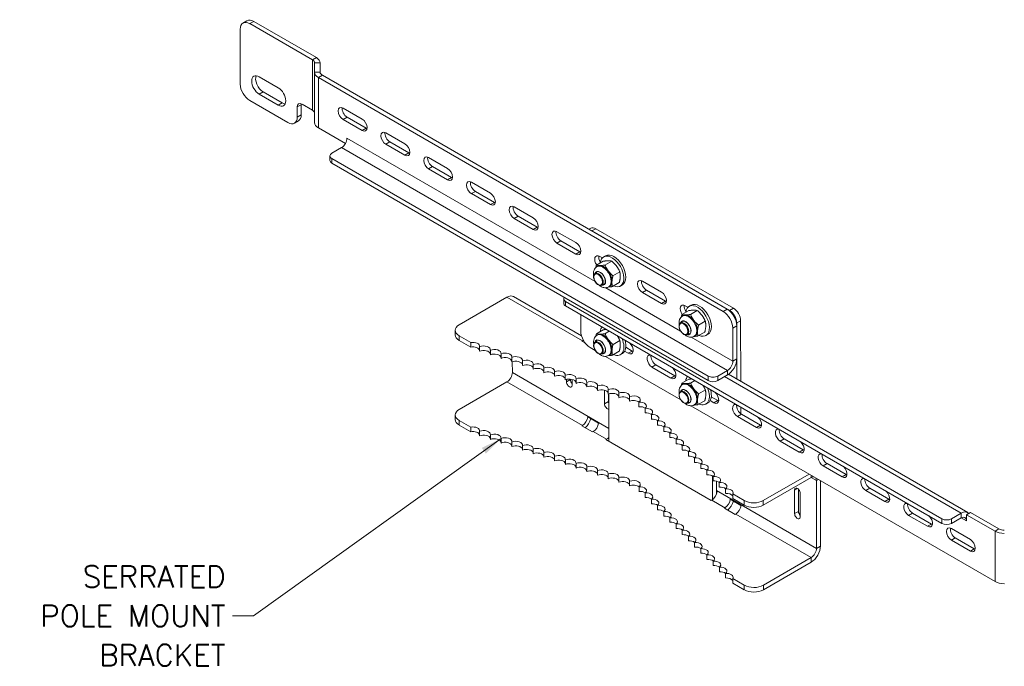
# Model space of a CAD drawing. Header units: inches. Extents: x 7.1 to 94.2, y 4.7 to 56.4.
# Tile 4 of 7: x 46.7 to 74.2, y 26.3 to 44.3. Entities that reach past the tile are written whole.
import ezdxf

# ---------------------------------------------------------------- set-up
doc = ezdxf.new("R2010")
doc.units = ezdxf.units.IN
doc.header["$LTSCALE"] = 6
doc.header["$MEASUREMENT"] = 0
for name, color, linetype, lineweight in [('Symbol (ANSI)', 7, 'Continuous', 5), ('Visible (ANSI)', 7, 'Continuous', 5), ('Visible Narrow (ANSI)', 7, 'Continuous', 5)]:
    doc.layers.add(name, color=color, linetype=linetype, lineweight=lineweight)
doc.styles.add('ROMANS', font='romans.shx')
doc.dimstyles.new('Default (ANSI)$7', dxfattribs={"dimscale": 6, "dimtxt": 0.1, "dimasz": 0.098425, "dimexe": 0.125, "dimexo": 0.0625, "dimgap": 0.031496, "dimtad": 0, "dimtih": 1, "dimtoh": 1, "dimdec": 3, "dimrnd": 1e-08, "dimzin": 0, "dimdsep": 46, "dimtxsty": 'ROMANS', "dimcen": 0.09, "dimdle": 0.393701, "dimclrd": 256, "dimclre": 256, "dimclrt": 256, "dimadec": 0, "dimazin": 0, "dimtfac": 1, "dimtofl": 0, "dimtmove": 0, "dimatfit": 3, "dimfxl": 1, "dimtolj": 1, "dimtzin": 0, "dimlwd": -1, "dimlwe": -1, "dimarcsym": 0})

msp = doc.modelspace()

# ---------------------------------------------------------------- linework, layer by layer
at = {"layer": 'Visible (ANSI)'}
for p, q in [((52.936, 44.256), (53.046, 44.32)), ((53.123, 44.238), (54.872, 43.228)), ((54.982, 43.291), (53.234, 44.301)), ((52.859, 42.554), (52.859, 44.085)), ((54.933, 42.884), (54.933, 43.142)), ((55.089, 42.884), (55.089, 43.142)), ((55.089, 43.142), (55.089, 42.878)), ((54.934, 41.481), (54.933, 42.884)), ((53.389, 42.759), (53.919, 42.452)), ((55.041, 42.734), (66.331, 36.212)), ((66.442, 36.275), (55.151, 42.798)), ((53.5, 42.336), (54.03, 42.03)), ((54.185, 41.482), (53.124, 42.095)), ((53.919, 41.966), (53.389, 42.272)), ((54.449, 41.916), (54.45, 41.635)), ((54.56, 41.699), (54.56, 41.979)), ((54.872, 41.824), (54.582, 41.992)), ((55.728, 41.884), (56.259, 41.578)), ((54.372, 41.463), (54.482, 41.527)), ((56.259, 41.259), (55.729, 41.565)), ((55.839, 41.629), (56.369, 41.323)), ((55.793, 40.897), (55.041, 41.331)), ((55.836, 41.034), (55.836, 41.044)), ((55.836, 41.044), (55.836, 41.044)), ((55.836, 41.044), (55.836, 41.044)), ((56.921, 41.195), (57.451, 40.888)), ((57.032, 40.94), (57.562, 40.634)), ((55.416, 40.629), (55.687, 40.785)), ((57.452, 40.57), (56.921, 40.876)), ((55.361, 40.552), (55.361, 40.425)), ((55.416, 40.476), (65.911, 34.413)), ((58.114, 40.506), (58.644, 40.199)), ((55.416, 40.348), (65.912, 34.285)), ((58.644, 39.881), (58.114, 40.187)), ((58.225, 40.251), (58.755, 39.945)), ((59.307, 39.817), (59.837, 39.51)), ((59.417, 39.562), (59.948, 39.256)), ((59.837, 39.192), (59.307, 39.498)), ((60.5, 39.127), (61.03, 38.821)), ((61.03, 38.503), (60.5, 38.809)), ((60.61, 38.873), (61.14, 38.567)), ((62.634, 38.535), (62.582, 38.505)), ((62.664, 38.458), (66.508, 36.237)), ((62.775, 38.521), (66.618, 36.301)), ((61.693, 38.438), (62.223, 38.132)), ((61.803, 38.184), (62.333, 37.877)), ((62.223, 37.814), (61.693, 38.12)), ((62.885, 37.749), (62.959, 37.707)), ((63.049, 37.766), (62.994, 37.735)), ((62.983, 37.615), (62.793, 37.506)), ((62.812, 37.465), (62.833, 37.477)), ((63.222, 37.616), (63.033, 37.507)), ((62.805, 37.301), (62.758, 37.273)), ((63.446, 37.317), (63.256, 37.208)), ((62.992, 36.976), (62.945, 36.949)), ((63.138, 36.9), (63.159, 36.912)), ((63.43, 37.017), (63.241, 36.908)), ((63.517, 36.954), (63.462, 36.923)), ((64.078, 37.06), (64.608, 36.754)), ((64.189, 36.806), (64.719, 36.499)), ((58.967, 35.841), (60.299, 36.61)), ((60.482, 36.628), (62.377, 35.534)), ((61.881, 36.443), (61.881, 36.571)), ((64.609, 36.436), (64.078, 36.742)), ((72.431, 30.431), (61.935, 36.494)), ((72.431, 30.304), (61.935, 36.367)), ((65.271, 36.371), (65.344, 36.329)), ((65.434, 36.388), (65.379, 36.356)), ((62.356, 35.665), (62.356, 36.124)), ((65.368, 36.237), (65.179, 36.128)), ((65.197, 36.087), (65.218, 36.099)), ((65.608, 36.238), (65.418, 36.129)), ((65.191, 35.923), (65.143, 35.895)), ((65.831, 35.939), (65.642, 35.829)), ((66.596, 35.752), (66.597, 34.827)), ((66.707, 35.893), (66.707, 34.328)), ((66.707, 35.816), (66.707, 34.891)), ((66.817, 35.956), (66.818, 34.264)), ((58.857, 35.56), (58.857, 35.688)), ((59.29, 35.348), (58.966, 35.535)), ((62.983, 35.702), (62.794, 35.593)), ((62.812, 35.552), (62.833, 35.564)), ((63.154, 35.663), (63.033, 35.593)), ((65.378, 35.598), (65.331, 35.571)), ((65.524, 35.522), (65.545, 35.534)), ((65.816, 35.639), (65.627, 35.53)), ((65.903, 35.576), (65.848, 35.544)), ((59.29, 35.22), (58.966, 35.407)), ((59.29, 35.22), (59.29, 35.348)), ((59.536, 35.232), (59.536, 35.105)), ((62.386, 35.385), (62.403, 35.395)), ((62.485, 35.328), (62.386, 35.385)), ((62.467, 35.339), (62.467, 35.353)), ((62.763, 35.124), (62.621, 35.206)), ((62.806, 35.387), (62.758, 35.36)), ((63.446, 35.403), (63.257, 35.294)), ((63.613, 35.214), (63.792, 35.11)), ((59.835, 35.132), (59.835, 35.005)), ((60.134, 35.033), (60.134, 34.905)), ((60.432, 34.933), (60.433, 34.806)), ((62.993, 35.063), (62.946, 35.035)), ((65.148, 33.746), (63.044, 34.962)), ((63.139, 34.987), (63.16, 34.999)), ((63.431, 35.104), (63.242, 34.994)), ((63.518, 35.041), (63.463, 35.009)), ((63.681, 35.047), (63.58, 35.105)), ((60.449, 34.508), (60.448, 34.812)), ((60.731, 34.833), (60.731, 34.706)), ((61.03, 34.734), (61.03, 34.607)), ((61.329, 34.634), (61.329, 34.507)), ((64.874, 34.357), (64.344, 34.664)), ((64.454, 34.727), (64.985, 34.421)), ((61.627, 34.535), (61.627, 34.407)), ((61.926, 34.435), (61.926, 34.308)), ((62.225, 34.335), (62.225, 34.208)), ((66.177, 34.413), (66.448, 34.569)), ((66.177, 34.285), (66.448, 34.442)), ((66.477, 34.461), (73.151, 30.606)), ((58.967, 33.481), (60.299, 34.25)), ((61.959, 34.251), (61.959, 34.319)), ((62.07, 34.328), (62.07, 34.314)), ((62.118, 34.319), (62.118, 34.159)), ((62.523, 34.236), (62.524, 34.108)), ((62.822, 34.136), (62.822, 34.009)), ((65.369, 34.324), (65.18, 34.214)), ((65.198, 34.174), (65.219, 34.186)), ((65.539, 34.285), (65.419, 34.215)), ((63.02, 33.638), (63.019, 34.019)), ((63.121, 34.037), (63.121, 33.909)), ((63.13, 33.913), (63.13, 33.702)), ((63.143, 32.588), (63.143, 33.917)), ((63.42, 33.937), (63.42, 33.81)), ((63.718, 33.837), (63.718, 33.71)), ((65.191, 34.009), (65.144, 33.982)), ((65.832, 34.025), (65.643, 33.916)), ((65.999, 33.835), (66.177, 33.732)), ((63.981, 33.558), (63.981, 33.686)), ((64.153, 33.386), (64.153, 33.513)), ((65.379, 33.685), (65.331, 33.657)), ((73.912, 28.683), (65.43, 33.583)), ((65.524, 33.608), (65.545, 33.621)), ((65.817, 33.726), (65.627, 33.616)), ((65.904, 33.663), (65.849, 33.631)), ((66.067, 33.668), (65.966, 33.727)), ((66.708, 33.61), (66.708, 33.541)), ((66.818, 33.546), (66.818, 33.364)), ((58.858, 33.328), (58.858, 33.2)), ((62.552, 33.273), (62.85, 33.101)), ((64.326, 33.213), (64.326, 33.341)), ((67.26, 32.979), (66.73, 33.286)), ((66.84, 33.349), (67.37, 33.043)), ((58.967, 33.175), (59.291, 32.988)), ((58.967, 33.047), (59.291, 32.86)), ((59.291, 32.86), (59.291, 32.988)), ((62.387, 33.025), (62.403, 33.035)), ((62.685, 32.853), (62.387, 33.025)), ((64.498, 33.041), (64.498, 33.168)), ((64.67, 32.868), (64.67, 32.996)), ((59.537, 32.872), (59.537, 32.745)), ((59.836, 32.772), (59.836, 32.645)), ((62.702, 32.862), (62.685, 32.853)), ((64.843, 32.696), (64.843, 32.823)), ((60.135, 32.673), (60.135, 32.545)), ((60.433, 32.573), (60.433, 32.446)), ((60.732, 32.473), (60.732, 32.346)), ((63.055, 32.639), (63.071, 32.649)), ((65.994, 30.942), (63.055, 32.639)), ((65.015, 32.523), (65.015, 32.65)), ((65.188, 32.351), (65.188, 32.478)), ((68.453, 32.29), (67.923, 32.596)), ((68.033, 32.66), (68.563, 32.354)), ((61.031, 32.374), (61.031, 32.246)), ((61.329, 32.274), (61.33, 32.147)), ((61.628, 32.175), (61.628, 32.047)), ((65.36, 32.178), (65.36, 32.305)), ((65.532, 32.006), (65.532, 32.133)), ((61.927, 32.075), (61.927, 31.948)), ((62.226, 31.975), (62.226, 31.848)), ((62.524, 31.876), (62.524, 31.748)), ((65.705, 31.833), (65.705, 31.96)), ((69.646, 31.601), (69.115, 31.907)), ((69.226, 31.971), (69.756, 31.665)), ((62.823, 31.776), (62.823, 31.649)), ((63.122, 31.677), (63.122, 31.549)), ((65.877, 31.66), (65.877, 31.788)), ((66.032, 31.629), (66.033, 30.966)), ((66.05, 31.488), (66.05, 31.615)), ((68.727, 31.679), (67.449, 30.941)), ((63.42, 31.577), (63.421, 31.45)), ((63.719, 31.477), (63.719, 31.35)), ((63.982, 31.198), (63.982, 31.326)), ((66.143, 31.481), (66.143, 31.219)), ((66.222, 31.315), (66.222, 31.443)), ((67.449, 30.814), (68.781, 31.583)), ((68.93, 31.497), (68.931, 29.608)), ((69.041, 31.498), (69.041, 29.672)), ((64.154, 31.026), (64.154, 31.153)), ((66.142, 31.199), (66.158, 31.19)), ((66.143, 31.199), (66.143, 31.122)), ((66.394, 31.143), (66.394, 31.27)), ((66.919, 30.941), (66.595, 31.128)), ((66.595, 31.128), (66.595, 31.001)), ((68.321, 30.576), (68.321, 31.234)), ((68.431, 31.255), (68.431, 30.639)), ((68.48, 31.142), (68.48, 30.484)), ((70.838, 30.912), (70.308, 31.218)), ((70.419, 31.282), (70.949, 30.976)), ((64.326, 30.853), (64.326, 30.981)), ((64.499, 30.681), (64.499, 30.808)), ((66.01, 30.951), (65.994, 30.942)), ((66.528, 30.976), (66.826, 30.804)), ((66.919, 30.814), (66.595, 31.001)), ((64.671, 30.508), (64.671, 30.636)), ((66.363, 30.728), (66.38, 30.738)), ((66.661, 30.556), (66.363, 30.728)), ((66.678, 30.565), (66.661, 30.556)), ((72.031, 30.223), (71.501, 30.529)), ((71.611, 30.593), (72.142, 30.287)), ((72.967, 30.587), (72.696, 30.431)), ((73.227, 30.61), (73.117, 30.546)), ((73.117, 30.546), (73.117, 30.374)), ((73.117, 30.546), (73.912, 30.087)), ((73.227, 30.61), (74.022, 30.151)), ((64.844, 30.336), (64.844, 30.463)), ((65.016, 30.163), (65.016, 30.29)), ((72.696, 30.304), (72.967, 30.46)), ((73.117, 30.374), (73.116, 30.374)), ((73.116, 30.374), (73.116, 30.374)), ((73.116, 30.374), (73.117, 30.374)), ((65.188, 29.991), (65.188, 30.118)), ((65.361, 29.818), (65.361, 29.945)), ((72.694, 30.159), (73.224, 29.852)), ((65.533, 29.645), (65.533, 29.773)), ((73.224, 29.534), (72.694, 29.84)), ((72.804, 29.904), (73.334, 29.598)), ((65.706, 29.473), (65.706, 29.6)), ((65.878, 29.3), (65.878, 29.428)), ((66.05, 29.128), (66.05, 29.255)), ((67.45, 28.581), (68.782, 29.35)), ((67.45, 28.454), (68.782, 29.223)), ((66.223, 28.955), (66.223, 29.083)), ((66.395, 28.783), (66.395, 28.91)), ((66.595, 28.768), (66.919, 28.581)), ((66.595, 28.768), (66.595, 28.641)), ((66.595, 28.641), (66.919, 28.454))]:
    msp.add_line(p, q, dxfattribs=at)
for centre, major_axis, ratio, start_param, end_param in [((53.124, 43.931), (-0.188, 0.325), 0.576948, 5.497846, 7.068642), ((53.234, 43.995), (-0.188, 0.325), 0.576948, 5.497846, 6.283185), ((54.722, 43.142), (0.211, 0), 0.577518, 6.282633, 7.068032), ((54.722, 43.142), (0.367, 0), 0.577518, 6.282633, 7.068032), ((55.3, 42.884), (-0.367, 0), 0.577518, 6.282633, 7.068032), ((55.3, 42.884), (-0.211, 0), 0.577518, 6.282633, 7.068032), ((53.389, 42.515), (-0.149, 0.258), 0.576948, 5.497846, 8.639438), ((53.499, 42.579), (-0.149, 0.258), 0.576948, 0.379937, 2.356253), ((53.124, 42.401), (-0.188, 0.325), 0.576948, 0.785457, 2.356253), ((53.919, 42.209), (0.149, -0.258), 0.576948, 5.497846, 8.639438), ((54.03, 42.273), (0.149, -0.258), 0.576948, 5.497846, 5.903249), ((54.582, 41.839), (-0.094, 0.162), 0.576948, 5.497846, 7.068642), ((54.692, 41.903), (-0.094, 0.162), 0.576948, 0.629732, 0.785457), ((54.723, 41.738), (0.211, 0), 0.577518, 0.048322, 0.784846), ((55.729, 41.725), (-0.098, 0.169), 0.576948, 5.497846, 8.639438), ((55.839, 41.788), (0.098, -0.169), 0.576948, 3.743574, 5.497846), ((54.184, 41.788), (0.188, -0.325), 0.576948, 5.497846, 7.068642), ((54.295, 41.852), (0.188, -0.325), 0.576948, 0, 0.785457), ((55.301, 41.481), (-0.367, 0), 0.577518, 0, 0.784846), ((56.259, 41.418), (0.098, -0.169), 0.576948, 5.497846, 8.639438), ((56.369, 41.482), (0.098, -0.169), 0.576948, 5.497846, 5.681203), ((56.921, 41.035), (-0.098, 0.169), 0.576948, 5.497846, 8.639438), ((57.032, 41.099), (0.098, -0.169), 0.576948, 3.743574, 5.497846), ((55.687, 40.957), (0.106, 0.183), 0.577585, 3.927484, 5.498281), ((57.452, 40.729), (0.098, -0.169), 0.576948, 5.497846, 8.639438), ((55.549, 40.552), (-0.187, 0), 0.577518, 5.497235, 7.068032), ((55.549, 40.425), (-0.187, 0), 0.577518, 0, 0.784846), ((57.562, 40.793), (0.098, -0.169), 0.576948, 5.497846, 5.681203), ((58.114, 40.346), (-0.098, 0.169), 0.576948, 5.497846, 8.639438), ((58.225, 40.41), (0.098, -0.169), 0.576948, 3.743574, 5.497846), ((58.644, 40.04), (0.098, -0.169), 0.576948, 5.497846, 8.639438), ((58.755, 40.104), (0.098, -0.169), 0.576948, 5.497846, 5.681203), ((59.307, 39.657), (-0.098, 0.169), 0.576948, 5.497846, 8.639438), ((59.417, 39.721), (0.098, -0.169), 0.576948, 3.743574, 5.497846), ((59.837, 39.351), (0.098, -0.169), 0.576948, 5.497846, 8.639438), ((59.948, 39.415), (0.098, -0.169), 0.576948, 5.497846, 5.681203), ((60.5, 38.968), (-0.098, 0.169), 0.576948, 5.497846, 8.639438), ((60.61, 39.032), (0.098, -0.169), 0.576948, 3.743574, 5.497846), ((61.03, 38.662), (0.098, -0.169), 0.576948, 5.497846, 8.639438), ((61.14, 38.726), (0.098, -0.169), 0.576948, 5.497846, 5.681203), ((61.693, 38.279), (-0.098, 0.169), 0.576948, 5.497846, 8.639438), ((61.803, 38.343), (0.098, -0.169), 0.576948, 3.743574, 5.497846), ((62.775, 38.292), (-0.141, 0.244), 0.576948, 5.497846, 6.283185), ((62.223, 37.973), (0.098, -0.169), 0.576948, 5.497846, 8.639438), ((62.333, 38.037), (0.098, -0.169), 0.576948, 5.497846, 5.681203), ((62.885, 37.59), (-0.098, 0.169), 0.576948, 5.497846, 7.991586), ((62.996, 37.654), (0.098, -0.169), 0.576948, 3.743574, 4.756337), ((63.228, 37.329), (-0.234, 0.406), 0.576948, 2.483918, 6.94086), ((63.283, 37.36), (-0.234, 0.406), 0.576948, 3.141593, 6.283185), ((62.996, 37.195), (0.163, -0.283), 0.576948, 6.240872, 9.451458), ((62.996, 37.195), (0.163, -0.283), 0.576948, 0, 3.141593), ((64.078, 36.901), (-0.098, 0.169), 0.576948, 5.497846, 8.639438), ((64.189, 36.965), (0.098, -0.169), 0.576948, 3.743574, 5.497846), ((60.299, 36.311), (0.184, 0.318), 0.577585, 0, 0.785892), ((62.068, 36.571), (-0.187, 0), 0.577518, 5.93572, 7.068032), ((64.608, 36.595), (0.098, -0.169), 0.576948, 5.497846, 8.639438), ((62.068, 36.443), (-0.187, 0), 0.577518, 0, 0.784846), ((64.719, 36.658), (0.098, -0.169), 0.576948, 5.497846, 5.681203), ((65.271, 36.212), (-0.098, 0.169), 0.576948, 5.497846, 7.991586), ((65.381, 36.276), (0.098, -0.169), 0.576948, 3.743574, 4.756337), ((65.614, 35.95), (-0.234, 0.406), 0.576948, 2.483918, 6.94086), ((65.669, 35.982), (-0.234, 0.406), 0.576948, 3.141593, 6.283185), ((66.442, 35.969), (-0.188, 0.325), 0.576948, 3.927049, 5.497846), ((66.618, 36.071), (-0.141, 0.244), 0.576948, 3.927049, 5.497846), ((65.381, 35.816), (0.163, -0.283), 0.576948, 6.240872, 9.451458), ((65.381, 35.816), (0.163, -0.283), 0.576948, 0, 3.141593), ((66.331, 35.906), (0.188, -0.325), 0.576948, 0.785457, 2.356253), ((66.508, 36.008), (0.141, -0.244), 0.576948, 0.785457, 2.356253), ((59.232, 35.688), (-0.375, 0), 0.577518, 5.497235, 7.068032), ((63.229, 35.415), (-0.234, 0.406), 0.576948, 0.221519, 0.657675), ((59.232, 35.561), (-0.375, 0), 0.577518, 0, 0.784846), ((62.621, 35.512), (-0.188, 0.325), 0.576948, 0.785457, 2.356253), ((62.997, 35.281), (0.163, -0.283), 0.576948, 6.240872, 9.451458), ((62.996, 35.281), (0.163, -0.283), 0.576948, 0, 3.141593), ((63.229, 35.415), (0.234, -0.406), 0.576948, 5.625511, 7.632579), ((59.35, 35.245), (0.187, 0), 0.577518, 6.161751, 8.178016), ((59.35, 35.118), (0.187, 0), 0.577518, 0.121435, 1.89483), ((59.649, 35.145), (0.187, 0), 0.577518, 6.161751, 8.497912), ((59.948, 35.046), (0.187, 0), 0.577518, 6.161751, 8.497912), ((62.403, 35.095), (0.184, 0.318), 0.577585, 0.677, 0.785892), ((63.284, 35.447), (0.234, -0.406), 0.576948, 0, 1.162264), ((63.681, 35.206), (0.098, -0.169), 0.576948, 5.497846, 8.34713), ((59.649, 35.018), (0.187, 0), 0.577518, 0.121435, 2.214726), ((59.948, 34.918), (0.187, 0), 0.577518, 0.121435, 2.214726), ((60.246, 34.946), (0.187, 0), 0.577518, 6.161751, 8.497912), ((60.246, 34.819), (0.187, 0), 0.577518, 0.121435, 2.214726), ((60.545, 34.847), (0.187, 0), 0.577518, 6.161751, 8.497912), ((63.792, 35.269), (0.098, -0.169), 0.576948, 5.497846, 5.681203), ((64.344, 34.823), (-0.098, 0.169), 0.576948, 5.790154, 8.639438), ((64.454, 34.887), (0.098, -0.169), 0.576948, 3.769608, 5.497846), ((66.448, 34.741), (0.184, 0.318), 0.577585, 3.927484, 5.498281), ((60.545, 34.719), (0.187, 0), 0.577518, 0.121435, 2.214726), ((60.844, 34.747), (0.187, 0), 0.577518, 6.161751, 8.497912), ((60.844, 34.62), (0.187, 0), 0.577518, 0.121435, 2.214726), ((61.142, 34.647), (0.187, 0), 0.577518, 6.161751, 8.497912), ((61.143, 34.52), (0.187, 0), 0.577518, 0.121435, 2.214726), ((61.441, 34.548), (0.187, 0), 0.577518, 6.161751, 8.497912), ((64.874, 34.517), (0.098, -0.169), 0.576948, 5.497846, 8.34713), ((66.448, 34.741), (0.106, 0.183), 0.577585, 3.927484, 5.498281), ((60.299, 34.422), (0.106, 0.183), 0.577585, 3.927484, 5.498281), ((61.441, 34.42), (0.187, 0), 0.577518, 0.121435, 2.214726), ((61.74, 34.448), (0.187, 0), 0.577518, 6.161751, 8.497912), ((61.74, 34.321), (0.187, 0), 0.577518, 0.121435, 2.214726), ((62.039, 34.348), (0.187, 0), 0.577518, 6.161751, 8.497912), ((62.039, 34.221), (0.187, 0), 0.577518, 0.121435, 2.214726), ((62.337, 34.249), (0.187, 0), 0.577518, 6.161751, 8.497912), ((64.985, 34.58), (0.098, -0.169), 0.576948, 5.497846, 5.681203), ((65.614, 34.037), (-0.234, 0.406), 0.576948, 0.221519, 0.657675), ((66.044, 34.489), (-0.187, 0), 0.577518, 0.784846, 2.355643), ((62.039, 34.205), (0.0563, -0.0974), 0.576948, 3.927049, 7.068642), ((62.149, 34.268), (0.0563, -0.0974), 0.576948, 3.927049, 5.09917), ((62.337, 34.122), (0.187, 0), 0.577518, 0.121435, 2.214726), ((62.636, 34.149), (0.187, 0), 0.577518, 6.161751, 8.497912), ((62.636, 34.022), (0.187, 0), 0.577518, 0.121435, 2.214726), ((62.935, 34.05), (0.187, 0), 0.577518, 6.161751, 8.497912), ((63.234, 33.95), (0.187, 0), 0.577518, 6.161751, 8.497912), ((65.382, 33.903), (0.163, -0.283), 0.576948, 6.240872, 9.451458), ((65.382, 33.903), (0.163, -0.283), 0.576948, 0, 3.141593), ((65.614, 34.037), (0.234, -0.406), 0.576948, 5.625511, 7.632579), ((66.044, 34.362), (0.187, 0), 0.577518, 3.926439, 5.497235), ((62.935, 33.922), (0.187, 0), 0.577518, 0.121435, 2.214726), ((63.234, 33.823), (0.187, 0), 0.577518, 0.121435, 2.214726), ((63.532, 33.85), (0.187, 0), 0.577518, 6.161751, 8.497912), ((63.532, 33.723), (0.187, 0), 0.577518, 0.121435, 2.214726), ((63.831, 33.751), (0.187, 0), 0.577518, 5.638152, 8.497912), ((65.669, 34.069), (0.234, -0.406), 0.576948, 0, 1.162264), ((66.067, 33.828), (0.098, -0.169), 0.576948, 5.497846, 8.34713), ((63.099, 33.592), (0.0563, -0.0974), 0.576948, 3.927049, 6.083369), ((63.209, 33.656), (0.0563, -0.0974), 0.576948, 3.927049, 4.50869), ((63.831, 33.623), (-0.187, 0), 0.577518, 3.770247, 5.356319), ((64.003, 33.578), (0.187, 0), 0.577518, 5.638152, 7.974313), ((64.003, 33.451), (-0.187, 0), 0.577518, 3.770247, 4.83272), ((64.176, 33.406), (0.187, 0), 0.577518, 5.638152, 7.974313), ((66.177, 33.891), (0.098, -0.169), 0.576948, 5.497846, 5.681203), ((66.73, 33.445), (-0.098, 0.169), 0.576948, 5.790154, 8.639438), ((66.84, 33.508), (0.098, -0.169), 0.576948, 3.769608, 5.497846), ((59.233, 33.328), (-0.375, 0), 0.577518, 5.497235, 7.068032), ((62.403, 33.207), (0.106, 0.183), 0.577585, 3.927484, 5.38694), ((64.176, 33.278), (-0.187, 0), 0.577518, 3.770247, 4.83272), ((64.348, 33.233), (0.187, 0), 0.577518, 5.638152, 7.974313), ((67.26, 33.138), (0.098, -0.169), 0.576948, 5.497846, 8.34713), ((59.233, 33.201), (-0.375, 0), 0.577518, 0, 0.784846), ((59.351, 32.885), (0.187, 0), 0.577518, 6.161751, 8.178016), ((62.403, 33.207), (-0.184, -0.318), 0.577585, 1.10319, 1.938021), ((62.702, 33.035), (-0.106, -0.183), 0.577585, 0.785892, 2.245347), ((64.348, 33.106), (-0.187, 0), 0.577518, 3.770247, 4.83272), ((64.521, 33.061), (0.187, 0), 0.577518, 5.638152, 7.974313), ((64.521, 32.933), (-0.187, 0), 0.577518, 3.770247, 4.83272), ((64.693, 32.888), (0.187, 0), 0.577518, 5.638152, 7.974313), ((67.37, 33.202), (0.098, -0.169), 0.576948, 5.497846, 5.681203), ((59.351, 32.758), (0.187, 0), 0.577518, 0.121435, 1.89483), ((59.65, 32.785), (0.187, 0), 0.577518, 6.161751, 8.497912), ((59.65, 32.658), (0.187, 0), 0.577518, 0.121435, 2.214726), ((59.948, 32.686), (0.187, 0), 0.577518, 6.161751, 8.497912), ((60.247, 32.586), (0.187, 0), 0.577518, 6.161751, 8.497912), ((63.071, 32.821), (0.106, 0.183), 0.577585, 3.927484, 4.43293), ((64.693, 32.761), (-0.187, 0), 0.577518, 3.770247, 4.83272), ((64.865, 32.716), (0.187, 0), 0.577518, 5.638152, 7.974313), ((64.865, 32.588), (-0.187, 0), 0.577518, 3.770247, 4.83272), ((67.923, 32.756), (-0.098, 0.169), 0.576948, 5.790154, 8.639438), ((68.033, 32.819), (0.098, -0.169), 0.576948, 3.769608, 5.497846), ((59.949, 32.558), (0.187, 0), 0.577518, 0.121435, 2.214726), ((60.247, 32.459), (0.187, 0), 0.577518, 0.121435, 2.214726), ((60.546, 32.486), (0.187, 0), 0.577518, 6.161751, 8.497912), ((60.546, 32.359), (0.187, 0), 0.577518, 0.121435, 2.214726), ((60.845, 32.387), (0.187, 0), 0.577518, 6.161751, 8.497912), ((65.038, 32.543), (0.187, 0), 0.577518, 5.638152, 7.974313), ((65.038, 32.416), (-0.187, 0), 0.577518, 3.770247, 4.83272), ((65.21, 32.37), (0.187, 0), 0.577518, 5.638152, 7.974313), ((68.453, 32.449), (0.098, -0.169), 0.576948, 5.497846, 8.34713), ((60.845, 32.26), (0.187, 0), 0.577518, 0.121435, 2.214726), ((61.143, 32.287), (0.187, 0), 0.577518, 6.161751, 8.497912), ((61.143, 32.16), (0.187, 0), 0.577518, 0.121435, 2.214726), ((61.442, 32.188), (0.187, 0), 0.577518, 6.161751, 8.497912), ((61.442, 32.06), (0.187, 0), 0.577518, 0.121435, 2.214726), ((61.741, 32.088), (0.187, 0), 0.577518, 6.161751, 8.497912), ((65.21, 32.243), (-0.187, 0), 0.577518, 3.770247, 4.83272), ((65.383, 32.198), (0.187, 0), 0.577518, 5.638152, 7.974313), ((65.383, 32.071), (-0.187, 0), 0.577518, 3.770247, 4.83272), ((65.555, 32.025), (0.187, 0), 0.577518, 5.638152, 7.974313), ((68.563, 32.513), (0.098, -0.169), 0.576948, 5.497846, 5.681203), ((69.115, 32.067), (-0.098, 0.169), 0.576948, 5.790154, 8.639438), ((69.226, 32.13), (0.098, -0.169), 0.576948, 3.769608, 5.497846), ((61.741, 31.961), (0.187, 0), 0.577518, 0.121435, 2.214726), ((62.039, 31.988), (0.187, 0), 0.577518, 6.161751, 8.497912), ((62.04, 31.861), (0.187, 0), 0.577518, 0.121435, 2.214726), ((62.338, 31.889), (0.187, 0), 0.577518, 6.161751, 8.497912), ((62.338, 31.761), (0.187, 0), 0.577518, 0.121435, 2.214726), ((62.637, 31.789), (0.187, 0), 0.577518, 6.161751, 8.497912), ((65.555, 31.898), (-0.187, 0), 0.577518, 3.770247, 4.83272), ((65.727, 31.853), (0.187, 0), 0.577518, 5.638152, 7.974313), ((69.646, 31.76), (0.098, -0.169), 0.576948, 5.497846, 8.34713), ((62.637, 31.662), (0.187, 0), 0.577518, 0.121435, 2.214726), ((62.936, 31.69), (0.187, 0), 0.577518, 6.161751, 8.497912), ((62.936, 31.562), (0.187, 0), 0.577518, 0.121435, 2.214726), ((63.234, 31.59), (0.187, 0), 0.577518, 6.161751, 8.497912), ((63.533, 31.49), (0.187, 0), 0.577518, 6.161751, 8.497912), ((65.727, 31.725), (-0.187, 0), 0.577518, 3.770247, 4.83272), ((65.9, 31.68), (0.187, 0), 0.577518, 5.638152, 7.974313), ((65.9, 31.553), (-0.187, 0), 0.577518, 3.770247, 4.83272), ((66.072, 31.508), (0.187, 0), 0.577518, 5.638152, 7.974313), ((68.781, 31.41), (0.106, 0.183), 0.577585, 0.231075, 0.785892), ((69.756, 31.824), (0.098, -0.169), 0.576948, 5.497846, 5.681203), ((63.234, 31.463), (0.187, 0), 0.577518, 0.121435, 2.214726), ((63.533, 31.363), (0.187, 0), 0.577518, 0.121435, 2.214726), ((63.832, 31.391), (0.187, 0), 0.577518, 5.638152, 8.497912), ((63.832, 31.263), (-0.187, 0), 0.577518, 3.770247, 5.356319), ((64.004, 31.218), (0.187, 0), 0.577518, 5.638152, 7.974313), ((66.072, 31.38), (-0.187, 0), 0.577518, 3.770247, 4.83272), ((66.245, 31.335), (0.187, 0), 0.577518, 5.638152, 7.974313), ((66.245, 31.208), (-0.187, 0), 0.577518, 3.770247, 4.83272), ((68.781, 31.41), (0.106, 0.183), 0.577585, 5.498281, 6.052111), ((70.308, 31.377), (-0.098, 0.169), 0.576948, 5.790154, 8.639438), ((70.419, 31.441), (0.098, -0.169), 0.576948, 3.769608, 5.497846), ((64.004, 31.091), (-0.187, 0), 0.577518, 3.770247, 4.83272), ((64.177, 31.046), (0.187, 0), 0.577518, 5.638152, 7.974313), ((66.01, 31.123), (-0.106, -0.183), 0.577585, 0.785892, 2.245347), ((66.417, 31.163), (0.187, 0), 0.577518, 5.958048, 7.974313), ((66.417, 31.035), (0.187, 0), 0.577518, 0.325138, 1.691127), ((68.4, 31.188), (-0.0563, 0.0974), 0.576948, 3.927049, 7.068642), ((70.838, 31.071), (0.098, -0.169), 0.576948, 5.497846, 8.34713), ((64.177, 30.918), (-0.187, 0), 0.577518, 3.770247, 4.83272), ((64.349, 30.873), (0.187, 0), 0.577518, 5.638152, 7.974313), ((64.349, 30.746), (-0.187, 0), 0.577518, 3.770247, 4.83272), ((64.521, 30.701), (0.187, 0), 0.577518, 5.638152, 7.974313), ((66.379, 30.91), (0.106, 0.183), 0.577585, 3.927484, 5.38694), ((66.379, 30.91), (-0.184, -0.318), 0.577585, 1.10319, 1.938021), ((66.678, 30.738), (-0.106, -0.183), 0.577585, 0.785892, 2.245347), ((67.184, 31.094), (-0.375, 0), 0.577518, 0.784846, 2.355643), ((67.184, 30.967), (0.375, 0), 0.577518, 3.926439, 5.497235), ((70.949, 31.135), (0.098, -0.169), 0.576948, 5.497846, 5.681203), ((71.501, 30.688), (-0.098, 0.169), 0.576948, 5.790154, 8.639438), ((71.611, 30.752), (0.098, -0.169), 0.576948, 3.769608, 5.497846), ((64.521, 30.573), (-0.187, 0), 0.577518, 3.770247, 4.83272), ((64.694, 30.528), (0.187, 0), 0.577518, 5.638152, 7.974313), ((64.694, 30.401), (-0.187, 0), 0.577518, 3.770247, 4.83272), ((68.401, 30.53), (0.0563, -0.0974), 0.576948, 3.927049, 7.068642), ((68.511, 30.593), (0.0563, -0.0974), 0.576948, 3.927049, 5.09917), ((72.031, 30.382), (0.098, -0.169), 0.576948, 5.497846, 8.34713), ((72.967, 30.288), (0.184, 0.318), 0.577585, 6.109714, 7.069077), ((72.967, 30.288), (0.106, 0.183), 0.577585, 5.498281, 7.069077), ((64.866, 30.355), (0.187, 0), 0.577518, 5.638152, 7.974313), ((64.866, 30.228), (-0.187, 0), 0.577518, 3.770247, 4.83272), ((65.039, 30.183), (0.187, 0), 0.577518, 5.638152, 7.974313), ((72.142, 30.446), (0.098, -0.169), 0.576948, 5.497846, 5.681203), ((72.564, 30.508), (-0.187, 0), 0.577518, 0.784846, 2.355643), ((72.564, 30.38), (0.187, 0), 0.577518, 3.926439, 5.497235), ((65.039, 30.056), (-0.187, 0), 0.577518, 3.770247, 4.83272), ((65.211, 30.01), (0.187, 0), 0.577518, 5.638152, 7.974313), ((65.211, 29.883), (-0.187, 0), 0.577518, 3.770247, 4.83272), ((65.383, 29.838), (0.187, 0), 0.577518, 5.638152, 7.974313), ((72.694, 29.999), (-0.098, 0.169), 0.576948, 5.497846, 8.639438), ((72.804, 30.063), (0.098, -0.169), 0.576948, 3.743574, 5.497846), ((74.171, 30.237), (0.367, 0), 0.577518, 3.926439, 4.711837), ((74.171, 30.237), (0.211, 0), 0.577518, 3.926439, 4.711837), ((65.383, 29.711), (-0.187, 0), 0.577518, 3.770247, 4.83272), ((65.556, 29.665), (0.187, 0), 0.577518, 5.638152, 7.974313), ((68.782, 29.522), (0.184, 0.318), 0.577585, 3.927484, 5.498281), ((73.224, 29.693), (0.098, -0.169), 0.576948, 5.497846, 8.639438), ((65.556, 29.538), (-0.187, 0), 0.577518, 3.770247, 4.83272), ((65.728, 29.493), (0.187, 0), 0.577518, 5.638152, 7.974313), ((65.728, 29.365), (-0.187, 0), 0.577518, 3.770247, 4.83272), ((65.901, 29.32), (0.187, 0), 0.577518, 5.638152, 7.974313), ((68.782, 29.522), (0.106, 0.183), 0.577585, 3.927484, 5.498281), ((73.334, 29.757), (0.098, -0.169), 0.576948, 5.497846, 5.681203), ((65.901, 29.193), (-0.187, 0), 0.577518, 3.770247, 4.83272), ((66.073, 29.148), (0.187, 0), 0.577518, 5.638152, 7.974313), ((66.073, 29.02), (-0.187, 0), 0.577518, 3.770247, 4.83272), ((66.245, 28.975), (0.187, 0), 0.577518, 5.638152, 7.974313), ((66.245, 28.848), (-0.187, 0), 0.577518, 3.770247, 4.83272), ((66.418, 28.803), (0.187, 0), 0.577518, 5.958048, 7.974313), ((66.418, 28.675), (0.187, 0), 0.577518, 0.325138, 1.691127), ((67.185, 28.734), (-0.375, 0), 0.577518, 0.784846, 2.355643), ((74.172, 28.833), (-0.367, 0), 0.577518, 0.784846, 1.570244), ((67.185, 28.607), (0.375, 0), 0.577518, 3.926439, 5.497235)]:
    msp.add_ellipse(centre, major_axis=major_axis, ratio=ratio, start_param=start_param, end_param=end_param, dxfattribs=at)
for points, weights in [([(63.222, 37.616), (63.141, 37.638), (62.983, 37.615)], [1.00021219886, 1.15496964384, 1.00016403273]), ([(62.778, 37.44), (62.784, 37.471), (62.793, 37.506)], [1.04632554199, 1.02839762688, 1.00014442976]), ([(62.793, 37.506), (62.874, 37.484), (63.033, 37.507)], [1.00014444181, 1.15494702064, 1.000192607]), ([(63.033, 37.507), (63.106, 37.335), (63.256, 37.208)], [1.000192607, 1.15494702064, 1.00014444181]), ([(63.446, 37.317), (63.373, 37.489), (63.222, 37.616)], [1.00016403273, 1.15496964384, 1.00021219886]), ([(63.256, 37.208), (63.21, 37.035), (63.241, 36.908)], [1.00014442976, 1.1547635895, 1.00014440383]), ([(63.43, 37.017), (63.477, 37.189), (63.446, 37.317)], [1.00016399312, 1.15478620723, 1.00016401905]), ([(63.241, 36.908), (63.177, 36.899), (63.131, 36.896)], [1.00014440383, 1.05729988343, 1.07219995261]), ([(65.163, 36.062), (65.169, 36.093), (65.179, 36.128)], [1.04632554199, 1.02839762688, 1.00014442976]), ([(65.179, 36.128), (65.26, 36.106), (65.418, 36.129)], [1.00014444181, 1.15494702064, 1.000192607]), ([(65.608, 36.238), (65.527, 36.26), (65.368, 36.237)], [1.00021219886, 1.15496964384, 1.00016403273]), ([(65.418, 36.129), (65.491, 35.957), (65.642, 35.829)], [1.000192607, 1.15494702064, 1.00014444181]), ([(65.831, 35.939), (65.758, 36.111), (65.608, 36.238)], [1.00016403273, 1.15496964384, 1.00021219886]), ([(63.069, 35.712), (63.032, 35.709), (62.983, 35.702)], [1.06192912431, 1.04277193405, 1.00016403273]), ([(65.642, 35.829), (65.596, 35.657), (65.627, 35.53)], [1.00014442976, 1.1547635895, 1.00014440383]), ([(65.816, 35.639), (65.862, 35.811), (65.831, 35.939)], [1.00016399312, 1.15478620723, 1.00016401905]), ([(62.778, 35.526), (62.785, 35.557), (62.794, 35.593)], [1.04632554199, 1.02839762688, 1.00014442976]), ([(62.794, 35.593), (62.875, 35.571), (63.033, 35.593)], [1.00014444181, 1.15494702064, 1.000192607]), ([(63.033, 35.593), (63.106, 35.421), (63.257, 35.294)], [1.000192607, 1.15494702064, 1.00014444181]), ([(63.446, 35.403), (63.415, 35.476), (63.377, 35.534)], [1.00016403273, 1.06051311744, 1.07381680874]), ([(65.627, 35.53), (65.563, 35.52), (65.517, 35.518)], [1.00014440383, 1.05729988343, 1.07219995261]), ([(63.257, 35.294), (63.211, 35.122), (63.242, 34.994)], [1.00014442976, 1.1547635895, 1.00014440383]), ([(63.431, 35.104), (63.477, 35.276), (63.446, 35.403)], [1.00016399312, 1.15478620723, 1.00016401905]), ([(63.242, 34.994), (63.178, 34.985), (63.132, 34.983)], [1.00014440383, 1.05729988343, 1.07219995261]), ([(65.455, 34.334), (65.417, 34.331), (65.369, 34.324)], [1.06192912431, 1.04277193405, 1.00016403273]), ([(65.164, 34.148), (65.17, 34.179), (65.18, 34.214)], [1.04632554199, 1.02839762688, 1.00014442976]), ([(65.18, 34.214), (65.261, 34.192), (65.419, 34.215)], [1.00014444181, 1.15494702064, 1.000192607]), ([(65.419, 34.215), (65.492, 34.043), (65.643, 33.916)], [1.000192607, 1.15494702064, 1.00014444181]), ([(65.832, 34.025), (65.801, 34.098), (65.763, 34.156)], [1.00016403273, 1.06051311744, 1.07381680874]), ([(65.643, 33.916), (65.596, 33.744), (65.627, 33.616)], [1.00014442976, 1.1547635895, 1.00014440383]), ([(65.817, 33.726), (65.863, 33.898), (65.832, 34.025)], [1.00016399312, 1.15478620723, 1.00016401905]), ([(65.627, 33.616), (65.564, 33.607), (65.518, 33.605)], [1.00014440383, 1.05729988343, 1.07219995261])]:
    msp.add_rational_spline(points, weights, degree=2, dxfattribs=at)
for points, knots in [([(62.812, 37.465), (62.792, 37.454), (62.775, 37.439), (62.747, 37.404), (62.735, 37.384), (62.718, 37.338), (62.713, 37.312), (62.711, 37.261), (62.713, 37.236), (62.717, 37.211)], [3.984685, 3.984685, 3.984685, 3.984685, 4.195867, 4.195867, 4.426172, 4.426172, 4.713825, 4.713825, 4.990499, 4.990499, 4.990499, 4.990499]), ([(62.758, 37.273), (62.747, 37.268), (62.739, 37.259), (62.725, 37.239), (62.72, 37.226), (62.714, 37.197), (62.714, 37.18), (62.717, 37.145), (62.721, 37.127), (62.734, 37.09), (62.742, 37.071), (62.762, 37.037), (62.774, 37.02), (62.799, 36.991), (62.813, 36.978), (62.842, 36.957), (62.857, 36.949), (62.887, 36.94), (62.901, 36.938), (62.926, 36.94), (62.936, 36.944), (62.945, 36.949)], [2.356136, 2.356136, 2.356136, 2.356136, 2.633682, 2.633682, 2.932687, 2.932687, 3.260611, 3.260611, 3.594239, 3.594239, 3.92575, 3.92575, 4.256195, 4.256195, 4.587686, 4.587686, 4.921296, 4.921296, 5.249214, 5.249214, 5.497729, 5.497729, 5.497729, 5.497729]), ([(62.871, 36.945), (62.877, 36.94), (62.883, 36.935), (62.917, 36.91), (62.947, 36.894), (63.009, 36.876), (63.04, 36.872), (63.095, 36.881), (63.118, 36.888), (63.138, 36.9)], [6.121651, 6.121651, 6.121651, 6.121651, 6.20752, 6.20752, 6.586342, 6.586342, 6.902921, 6.902921, 7.126277, 7.126277, 7.126277, 7.126277]), ([(65.197, 36.087), (65.178, 36.076), (65.161, 36.061), (65.132, 36.026), (65.121, 36.006), (65.104, 35.96), (65.099, 35.934), (65.096, 35.882), (65.098, 35.857), (65.103, 35.833)], [3.984685, 3.984685, 3.984685, 3.984685, 4.195867, 4.195867, 4.426172, 4.426172, 4.713825, 4.713825, 4.990499, 4.990499, 4.990499, 4.990499]), ([(65.143, 35.895), (65.133, 35.89), (65.125, 35.881), (65.111, 35.861), (65.106, 35.848), (65.1, 35.819), (65.099, 35.802), (65.103, 35.767), (65.107, 35.748), (65.119, 35.711), (65.128, 35.693), (65.148, 35.659), (65.159, 35.642), (65.185, 35.613), (65.199, 35.6), (65.228, 35.579), (65.243, 35.571), (65.272, 35.561), (65.287, 35.559), (65.312, 35.562), (65.322, 35.565), (65.331, 35.571)], [2.356136, 2.356136, 2.356136, 2.356136, 2.633682, 2.633682, 2.932687, 2.932687, 3.260611, 3.260611, 3.594239, 3.594239, 3.92575, 3.92575, 4.256195, 4.256195, 4.587686, 4.587686, 4.921296, 4.921296, 5.249214, 5.249214, 5.497729, 5.497729, 5.497729, 5.497729]), ([(62.812, 35.552), (62.793, 35.541), (62.776, 35.526), (62.747, 35.491), (62.736, 35.471), (62.719, 35.425), (62.714, 35.398), (62.711, 35.347), (62.713, 35.322), (62.718, 35.297)], [3.984685, 3.984685, 3.984685, 3.984685, 4.195867, 4.195867, 4.426172, 4.426172, 4.713825, 4.713825, 4.990499, 4.990499, 4.990499, 4.990499]), ([(65.256, 35.567), (65.262, 35.562), (65.268, 35.557), (65.302, 35.532), (65.333, 35.516), (65.395, 35.498), (65.426, 35.494), (65.48, 35.502), (65.503, 35.51), (65.524, 35.522)], [6.121651, 6.121651, 6.121651, 6.121651, 6.20752, 6.20752, 6.586342, 6.586342, 6.902921, 6.902921, 7.126277, 7.126277, 7.126277, 7.126277]), ([(62.758, 35.36), (62.748, 35.354), (62.74, 35.346), (62.726, 35.325), (62.721, 35.313), (62.715, 35.284), (62.714, 35.267), (62.718, 35.232), (62.722, 35.213), (62.734, 35.176), (62.743, 35.158), (62.763, 35.123), (62.774, 35.107), (62.8, 35.078), (62.814, 35.065), (62.843, 35.044), (62.858, 35.036), (62.887, 35.026), (62.902, 35.024), (62.927, 35.027), (62.937, 35.03), (62.946, 35.035)], [2.356136, 2.356136, 2.356136, 2.356136, 2.633682, 2.633682, 2.932687, 2.932687, 3.260611, 3.260611, 3.594239, 3.594239, 3.92575, 3.92575, 4.256195, 4.256195, 4.587686, 4.587686, 4.921296, 4.921296, 5.249214, 5.249214, 5.497729, 5.497729, 5.497729, 5.497729]), ([(62.871, 35.032), (62.877, 35.027), (62.883, 35.022), (62.917, 34.997), (62.948, 34.98), (63.01, 34.962), (63.041, 34.959), (63.096, 34.967), (63.118, 34.975), (63.139, 34.987)], [6.121651, 6.121651, 6.121651, 6.121651, 6.20752, 6.20752, 6.586342, 6.586342, 6.902921, 6.902921, 7.126277, 7.126277, 7.126277, 7.126277]), ([(65.198, 34.174), (65.179, 34.162), (65.162, 34.148), (65.133, 34.113), (65.122, 34.093), (65.104, 34.047), (65.1, 34.02), (65.097, 33.969), (65.099, 33.944), (65.103, 33.919)], [3.984685, 3.984685, 3.984685, 3.984685, 4.195867, 4.195867, 4.426172, 4.426172, 4.713825, 4.713825, 4.990499, 4.990499, 4.990499, 4.990499]), ([(65.144, 33.982), (65.134, 33.976), (65.125, 33.968), (65.111, 33.947), (65.106, 33.935), (65.1, 33.905), (65.1, 33.889), (65.103, 33.854), (65.107, 33.835), (65.12, 33.798), (65.128, 33.78), (65.148, 33.745), (65.16, 33.729), (65.185, 33.7), (65.199, 33.687), (65.228, 33.666), (65.243, 33.658), (65.273, 33.648), (65.288, 33.646), (65.312, 33.649), (65.322, 33.652), (65.331, 33.657)], [2.356136, 2.356136, 2.356136, 2.356136, 2.633682, 2.633682, 2.932687, 2.932687, 3.260611, 3.260611, 3.594239, 3.594239, 3.92575, 3.92575, 4.256195, 4.256195, 4.587686, 4.587686, 4.921296, 4.921296, 5.249214, 5.249214, 5.497729, 5.497729, 5.497729, 5.497729]), ([(65.257, 33.653), (65.263, 33.648), (65.269, 33.644), (65.303, 33.619), (65.333, 33.602), (65.396, 33.584), (65.427, 33.581), (65.481, 33.589), (65.504, 33.597), (65.524, 33.608)], [6.121651, 6.121651, 6.121651, 6.121651, 6.20752, 6.20752, 6.586342, 6.586342, 6.902921, 6.902921, 7.126277, 7.126277, 7.126277, 7.126277])]:
    msp.add_open_spline(points, degree=3, knots=knots, dxfattribs=at)
at = {"layer": 'Visible Narrow (ANSI)'}
for p, q in [((53.123, 44.238), (53.234, 44.301)), ((54.872, 43.228), (54.982, 43.291)), ((54.872, 41.824), (54.872, 43.228)), ((55.089, 43.142), (54.933, 43.142)), ((55.089, 42.878), (55.089, 43.142)), ((54.933, 42.884), (55.089, 42.884)), ((55.151, 42.798), (55.041, 42.734)), ((55.041, 42.734), (55.041, 41.331)), ((53.5, 42.336), (53.389, 42.272)), ((54.03, 42.03), (53.919, 41.966)), ((54.449, 41.916), (54.56, 41.979)), ((54.56, 41.699), (54.45, 41.635)), ((55.839, 41.629), (55.729, 41.565)), ((56.369, 41.323), (56.259, 41.259)), ((55.836, 41.044), (62.757, 37.046)), ((57.032, 40.94), (56.921, 40.876)), ((66.448, 34.569), (55.687, 40.785)), ((55.416, 40.348), (55.416, 40.476)), ((57.562, 40.634), (57.452, 40.57)), ((58.225, 40.251), (58.114, 40.187)), ((58.755, 39.945), (58.644, 39.881)), ((59.417, 39.562), (59.307, 39.498)), ((59.948, 39.256), (59.837, 39.192)), ((60.61, 38.873), (60.5, 38.809)), ((61.14, 38.567), (61.03, 38.503)), ((62.664, 38.458), (62.775, 38.521)), ((61.803, 38.184), (61.693, 38.12)), ((62.333, 37.877), (62.223, 37.814)), ((63.052, 36.875), (65.143, 35.667)), ((64.189, 36.806), (64.078, 36.742)), ((62.403, 35.395), (60.299, 36.61)), ((61.935, 36.367), (61.935, 36.494)), ((64.719, 36.499), (64.609, 36.436)), ((66.442, 36.275), (66.331, 36.212)), ((66.618, 36.301), (66.508, 36.237)), ((66.596, 35.752), (66.707, 35.816)), ((66.707, 35.893), (66.817, 35.956)), ((58.966, 35.407), (58.966, 35.535)), ((65.438, 35.497), (66.597, 34.827)), ((63.792, 35.11), (63.681, 35.047)), ((66.597, 34.827), (66.707, 34.891)), ((64.454, 34.727), (64.344, 34.664)), ((60.449, 34.508), (63.143, 32.952)), ((64.985, 34.421), (64.874, 34.357)), ((65.911, 34.413), (65.912, 34.285)), ((66.177, 34.285), (66.177, 34.413)), ((72.967, 30.587), (66.371, 34.398)), ((66.448, 34.442), (66.448, 34.569)), ((62.403, 33.035), (60.299, 34.25)), ((62.07, 34.314), (61.959, 34.251)), ((63.13, 33.702), (63.02, 33.638)), ((66.177, 33.732), (66.067, 33.668)), ((66.84, 33.349), (66.73, 33.286)), ((58.967, 33.047), (58.967, 33.175)), ((67.37, 33.043), (67.26, 32.979)), ((63.071, 32.649), (62.702, 32.862)), ((68.033, 32.66), (67.923, 32.596)), ((68.563, 32.354), (68.453, 32.29)), ((69.226, 31.971), (69.115, 31.907)), ((68.781, 31.583), (68.781, 31.648)), ((69.756, 31.665), (69.646, 31.601)), ((68.93, 31.497), (68.781, 31.583)), ((68.986, 31.529), (68.93, 31.497)), ((66.143, 31.219), (68.931, 29.608)), ((68.4, 31.28), (68.321, 31.234)), ((70.419, 31.282), (70.308, 31.218)), ((66.38, 30.738), (66.01, 30.951)), ((66.919, 30.941), (66.919, 30.814)), ((67.449, 30.814), (67.449, 30.941)), ((70.949, 30.976), (70.838, 30.912)), ((68.782, 29.35), (66.678, 30.565)), ((68.431, 30.639), (68.321, 30.576)), ((71.611, 30.593), (71.501, 30.529)), ((72.967, 30.46), (72.967, 30.587)), ((72.142, 30.287), (72.031, 30.223)), ((72.431, 30.431), (72.431, 30.304)), ((72.696, 30.304), (72.696, 30.431)), ((73.116, 30.374), (72.967, 30.46)), ((73.116, 30.374), (73.117, 30.374)), ((73.912, 30.087), (74.022, 30.151)), ((73.912, 28.683), (73.912, 30.087)), ((68.931, 29.608), (69.041, 29.672)), ((72.804, 29.904), (72.694, 29.84)), ((73.334, 29.598), (73.224, 29.534)), ((68.782, 29.223), (68.782, 29.35)), ((66.919, 28.581), (66.919, 28.454)), ((67.45, 28.454), (67.45, 28.581))]:
    msp.add_line(p, q, dxfattribs=at)
for centre, major_axis, start_param, end_param in [((62.896, 37.137), (-0.108, 0.186), 2.623121, 6.80356), ((62.975, 37.183), (0.163, -0.283), 0, 3.141593), ((62.851, 37.111), (0.094, -0.162), 0, 3.141593), ((62.896, 37.137), (0.104, -0.179), 5.845646, 9.862317), ((65.36, 35.804), (0.163, -0.283), 0, 3.141593), ((65.282, 35.759), (-0.108, 0.186), 2.623121, 6.80356), ((65.237, 35.733), (0.094, -0.162), 0, 3.141593), ((65.282, 35.759), (0.104, -0.179), 5.845646, 9.862317), ((62.897, 35.224), (-0.108, 0.186), 2.623121, 6.80356), ((62.897, 35.224), (0.104, -0.179), 5.845646, 9.862317), ((62.975, 35.269), (0.163, -0.283), 0, 3.141593), ((62.852, 35.198), (0.094, -0.162), 0, 3.141593), ((65.283, 33.846), (-0.108, 0.186), 2.623121, 6.80356), ((65.361, 33.891), (0.163, -0.283), 0, 3.141593), ((65.238, 33.82), (0.094, -0.162), 0, 3.141593), ((65.283, 33.846), (0.104, -0.179), 5.845646, 9.862317)]:
    msp.add_ellipse(centre, major_axis=major_axis, ratio=0.576948, start_param=start_param, end_param=end_param, dxfattribs=at)
for centre in [(62.841, 37.105), (65.226, 35.727), (62.841, 35.192), (65.227, 33.813)]:
    msp.add_ellipse(centre, major_axis=(-0.086, 0.149), ratio=0.576948, dxfattribs=at)

# ---------------------------------------------------------------- texts
at = {"layer": 'Symbol (ANSI)', "insert": (52.45, 27.725), "char_height": 0.6, "width": 5.98371, "attachment_point": 6, "line_spacing_factor": 1.093904, "style": 'ROMANS'}
msp.add_mtext('{\\FRomanS|b0|i0;\\H0.6000;SERRATED\\P\\FRomanS|b0|i0;\\H0.6000;POLE MOUNT\\P\\FRomanS|b0|i0;\\H0.6000;BRACKET}', dxfattribs=at)

# ---------------------------------------------------------------- leaders
at = {"layer": 'Symbol (ANSI)', "annotation_type": 0, "has_hookline": 1, "hookline_direction": 1, "text_width": 5.743}
msp.add_leader([(60.135, 32.673), (53.23, 27.725), (52.639, 27.725)], dimstyle='Default (ANSI)$7', override={"dimtad": 0}, dxfattribs=at)

doc.saveas('drawing.dxf')
